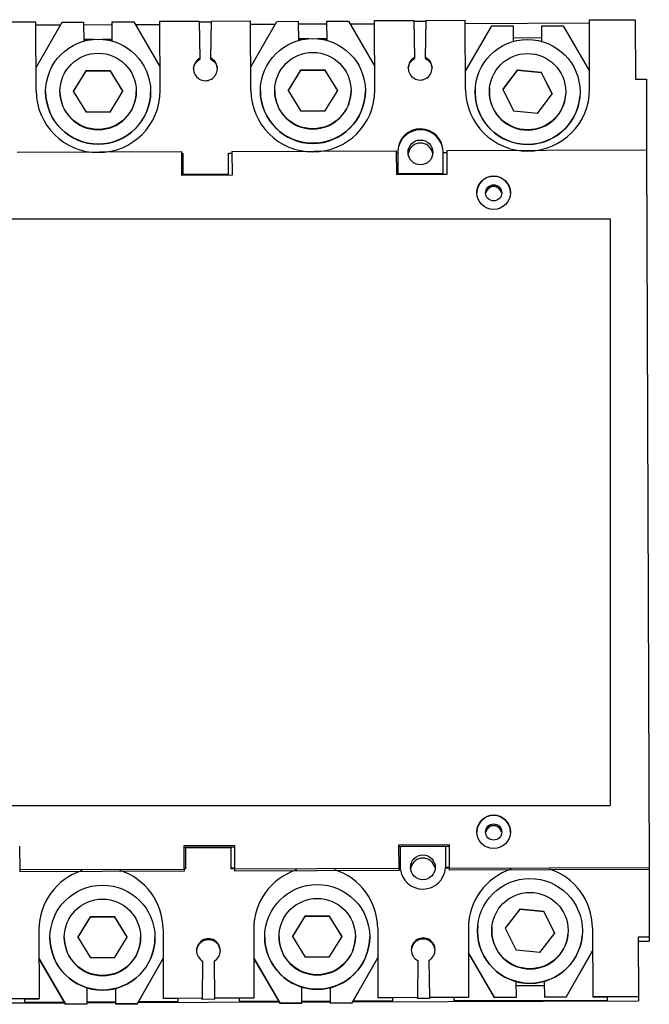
# Model space of a CAD drawing. Header units: millimetres. Extents: x 55 to 450, y 247 to 454.
# Tile 2 of 2: x 318 to 450, y 248 to 454. Entities that reach past the tile are written whole.
import ezdxf

# ---------------------------------------------------------------- set-up
doc = ezdxf.new("R2010")
doc.units = ezdxf.units.MM
doc.header["$LTSCALE"] = 45.890032
doc.layers.get('0').update_dxf_attribs({"linetype": 'CONTINUOUS'})

msp = doc.modelspace()

# ---------------------------------------------------------------- linework, layer by layer
at = {"color": 7, "linetype": 'Continuous'}
for p, q in [((313.36, 453.89), (321.53, 453.91)), ((321.58, 439.42), (321.53, 453.91)), ((321.54, 453.26), (326.71, 453.27)), ((321.57, 444.29), (327.03, 453.83)), ((327.03, 453.83), (331.53, 453.84)), ((331.53, 453.84), (331.55, 449.75)), ((331.53, 453.29), (337.53, 453.31)), ((337.53, 453.86), (342.03, 453.88)), ((337.55, 449.77), (337.53, 453.86)), ((342.03, 453.88), (347.57, 444.37)), ((342.35, 453.33), (347.54, 453.34)), ((347.53, 454), (355.76, 454.03)), ((347.58, 439.46), (347.53, 454)), ((355.76, 454.03), (355.89, 446.24)), ((358.31, 453.82), (355.76, 453.81)), ((358.23, 446.25), (358.31, 454.04)), ((358.31, 454.04), (366.53, 454.07)), ((366.58, 439.57), (366.53, 454.07)), ((366.54, 453.41), (371.71, 453.43)), ((366.57, 444.44), (372.03, 453.98)), ((372.03, 453.98), (376.53, 454)), ((376.53, 454), (376.55, 449.91)), ((376.53, 453.44), (382.53, 453.46)), ((382.53, 454.02), (387.03, 454.03)), ((382.55, 449.92), (382.53, 454.02)), ((387.03, 454.03), (392.57, 444.52)), ((387.35, 453.48), (392.54, 453.5)), ((392.53, 454.16), (400.76, 454.19)), ((392.58, 439.61), (392.53, 454.16)), ((400.76, 454.19), (400.9, 446.4)), ((403.31, 453.97), (400.76, 453.96)), ((403.22, 446.41), (403.31, 454.19)), ((403.31, 454.19), (411.53, 454.22)), ((411.58, 439.72), (411.53, 454.22)), ((411.54, 453.56), (437.53, 453.65)), ((411.57, 443.51), (417.07, 453.06)), ((417.07, 453.06), (421.57, 453.06)), ((421.57, 453.06), (421.58, 449.72)), ((427.57, 453.06), (432.07, 453.06)), ((427.58, 449.66), (427.57, 453.06)), ((432.07, 453.06), (437.57, 443.56)), ((437.53, 454.31), (447.13, 454.34)), ((437.58, 439.77), (437.53, 454.31)), ((447.13, 454.34), (447.18, 441.84)), ((378.69, 450.35), (376.54, 450.34)), ((376.54, 450.31), (378.53, 450.32)), ((382.54, 450.36), (380.45, 450.36)), ((380.59, 450.33), (382.54, 450.33)), ((427.57, 450.52), (421.57, 450.5)), ((333.69, 450.2), (331.54, 450.19)), ((331.54, 450.16), (333.53, 450.17)), ((337.54, 450.21), (335.45, 450.2)), ((335.6, 450.17), (337.54, 450.18)), ((355.89, 446.24), (355.89, 446.02)), ((358.23, 446.03), (358.23, 446.25)), ((400.9, 446.4), (400.9, 446.18)), ((403.22, 446.19), (403.22, 446.41)), ((399.57, 444.19), (399.57, 444.18)), ((404.57, 444.19), (404.57, 444.2)), ((332.08, 443.67), (329.38, 439.32)), ((329.4, 439.29), (332.08, 443.62)), ((332.08, 443.62), (332.08, 443.67)), ((332.08, 443.67), (337.08, 443.67)), ((332.08, 443.62), (337.08, 443.62)), ((337.08, 443.62), (337.08, 443.67)), ((339.78, 439.32), (337.08, 443.67)), ((337.08, 443.62), (339.76, 439.29)), ((354.57, 444.04), (354.57, 444.03)), ((359.57, 444.04), (359.57, 444.04)), ((377.08, 443.82), (374.38, 439.47)), ((374.4, 439.45), (377.08, 443.77)), ((377.08, 443.82), (382.08, 443.82)), ((377.08, 443.77), (377.08, 443.82)), ((377.08, 443.77), (382.08, 443.77)), ((382.08, 443.77), (382.08, 443.82)), ((384.78, 439.47), (382.08, 443.82)), ((382.08, 443.77), (384.76, 439.45)), ((422.48, 443.8), (419.4, 439.71)), ((419.42, 439.67), (422.48, 443.75)), ((422.48, 443.8), (427.46, 443.35)), ((422.48, 443.75), (422.48, 443.8)), ((422.48, 443.75), (427.46, 443.3)), ((427.46, 443.3), (427.46, 443.35)), ((429.76, 438.78), (427.46, 443.35)), ((427.46, 443.3), (429.75, 438.76)), ((447.18, 441.84), (449.48, 441.85)), ((449.48, 441.85), (449.53, 427.02)), ((329.38, 439.32), (332.08, 434.97)), ((337.08, 434.97), (339.78, 439.32)), ((374.38, 439.47), (377.08, 435.12)), ((382.08, 435.12), (384.78, 439.47)), ((419.4, 439.71), (421.71, 435.13)), ((426.69, 434.69), (429.76, 438.78)), ((432.55, 438.53), (432.55, 438.47)), ((337.08, 434.97), (332.08, 434.97)), ((382.08, 435.12), (377.08, 435.12)), ((426.69, 434.69), (421.71, 435.13)), ((317.63, 426.57), (352.13, 426.69)), ((352.15, 421.69), (352.13, 426.69)), ((352.13, 426.3), (352.39, 426.3)), ((352.4, 421.9), (352.39, 426.3)), ((361.89, 426.33), (362.63, 426.33)), ((361.9, 421.93), (361.89, 426.33)), ((362.63, 426.72), (397.13, 426.84)), ((362.63, 426.72), (362.65, 421.72)), ((397.15, 421.85), (397.13, 426.84)), ((397.13, 426.45), (397.38, 426.45)), ((397.38, 426.67), (397.39, 422.05)), ((406.89, 422.08), (406.88, 426.71)), ((406.88, 426.48), (407.63, 426.49)), ((407.63, 426.88), (449.53, 427.02)), ((407.63, 426.88), (407.65, 421.87)), ((449.53, 427.02), (450.04, 276.43)), ((362.64, 421.72), (352.14, 421.69)), ((361.9, 421.93), (352.4, 421.9)), ((407.64, 421.88), (397.14, 421.84)), ((397.39, 422.05), (406.89, 422.08)), ((63.22, 412.56), (441.92, 412.56)), ((441.92, 412.56), (441.92, 289.5)), ((63.22, 289.5), (441.92, 289.5)), ((318.13, 280.97), (318.14, 275.97)), ((352.63, 281.09), (363.13, 281.13)), ((352.64, 276.09), (352.63, 281.1)), ((363.13, 281.12), (363.14, 276.13)), ((397.63, 281.25), (408.13, 281.28)), ((397.64, 276.25), (397.63, 281.25)), ((408.13, 281.28), (408.14, 276.28)), ((363.13, 280.74), (352.63, 280.7)), ((352.89, 280.7), (352.9, 276.18)), ((362.39, 280.61), (352.89, 280.58)), ((362.39, 280.74), (362.4, 276.21)), ((408.13, 280.89), (397.63, 280.86)), ((397.88, 280.86), (397.89, 276.33)), ((407.38, 280.89), (407.39, 276.36)), ((352.64, 276.09), (318.14, 275.97)), ((318.14, 275.97), (318.14, 275.59)), ((352.64, 275.7), (318.14, 275.59)), ((352.9, 276.3), (352.64, 276.3)), ((352.9, 276.18), (352.64, 276.18)), ((352.64, 276.09), (352.64, 275.7)), ((363.14, 276.34), (362.4, 276.34)), ((363.14, 276.21), (362.4, 276.21)), ((397.64, 276.25), (363.14, 276.13)), ((363.14, 276.13), (363.14, 275.74)), ((397.64, 275.86), (363.14, 275.74)), ((397.89, 276.46), (397.64, 276.46)), ((397.89, 276.33), (397.64, 276.33)), ((397.64, 276.25), (397.64, 275.86)), ((400.11, 276.46), (400.11, 276.47)), ((405.17, 276.49), (405.17, 276.47)), ((408.14, 276.49), (407.39, 276.49)), ((408.14, 276.37), (407.39, 276.36)), ((450.04, 276.43), (408.14, 276.28)), ((408.14, 276.28), (408.14, 275.89)), ((450.04, 276.04), (408.14, 275.89)), ((450.04, 276.43), (450.04, 276.04)), ((450.04, 276.04), (450.09, 261.86)), ((423.02, 267.82), (419.91, 263.76)), ((419.92, 263.73), (423.02, 267.77)), ((423.02, 267.82), (428, 267.33)), ((423.02, 267.77), (423.02, 267.82)), ((423.02, 267.77), (428, 267.28)), ((430.26, 262.74), (428, 267.33)), ((428, 267.28), (428, 267.33)), ((428, 267.28), (430.24, 262.72)), ((332.99, 266.19), (330.29, 261.84)), ((330.3, 261.82), (332.99, 266.14)), ((332.99, 266.19), (337.99, 266.19)), ((332.99, 266.14), (332.99, 266.19)), ((332.99, 266.14), (337.99, 266.14)), ((340.69, 261.84), (337.99, 266.19)), ((337.99, 266.14), (337.99, 266.19)), ((337.99, 266.14), (340.67, 261.82)), ((377.99, 266.35), (375.29, 262)), ((375.3, 261.97), (377.99, 266.3)), ((377.99, 266.35), (382.99, 266.35)), ((377.99, 266.3), (377.99, 266.35)), ((377.99, 266.3), (382.99, 266.3)), ((385.69, 262), (382.99, 266.35)), ((382.99, 266.3), (382.99, 266.35)), ((382.99, 266.3), (385.67, 261.97)), ((322.18, 263.47), (322.23, 248.92)), ((348.18, 263.51), (348.23, 249.01)), ((367.18, 263.62), (367.23, 249.08)), ((393.18, 263.67), (393.23, 249.17)), ((412.18, 263.77), (412.23, 249.23)), ((419.91, 263.76), (422.17, 259.17)), ((427.15, 258.68), (430.26, 262.74)), ((433.04, 262.47), (433.04, 262.4)), ((438.18, 263.82), (438.23, 249.32)), ((330.29, 261.84), (332.99, 257.5)), ((337.99, 257.5), (340.69, 261.84)), ((375.29, 262), (377.99, 257.65)), ((382.99, 257.65), (385.69, 262)), ((450.09, 261.86), (447.79, 261.85)), ((447.79, 261.85), (447.83, 249.35)), ((447.79, 261.02), (450.09, 261.03)), ((450.09, 261.86), (450.09, 261.03)), ((355.2, 259.04), (355.2, 259.04)), ((360.2, 259.04), (360.2, 259.05)), ((400.2, 259.2), (400.2, 259.19)), ((405.2, 259.2), (405.2, 259.21)), ((417.67, 249.22), (412.2, 258.56)), ((412.2, 258.51), (417.67, 249.17)), ((427.15, 258.68), (422.17, 259.17)), ((438.2, 259.03), (432.67, 249.32)), ((432.67, 249.26), (438.2, 258.98)), ((327.74, 247.84), (322.2, 257.34)), ((322.2, 257.29), (327.74, 247.78)), ((337.99, 257.5), (332.99, 257.5)), ((348.2, 257.44), (342.73, 247.89)), ((342.73, 247.83), (348.2, 257.38)), ((356.48, 256.86), (356.39, 249.04)), ((359.07, 249.05), (358.94, 256.87)), ((372.73, 247.99), (367.2, 257.49)), ((367.2, 257.44), (372.73, 247.94)), ((382.99, 257.65), (377.99, 257.65)), ((393.2, 257.59), (387.73, 248.04)), ((387.73, 247.99), (393.2, 257.54)), ((401.58, 256.96), (401.49, 249.19)), ((404.07, 249.2), (403.93, 257.02)), ((422.15, 252.67), (422.17, 249.25)), ((428.17, 249.29), (428.15, 252.66)), ((332.22, 251.31), (332.24, 247.8)), ((338.22, 251.2), (338.24, 247.82)), ((377.22, 251.46), (377.23, 247.95)), ((383.22, 251.35), (383.23, 247.97)), ((422.15, 251.71), (428.15, 251.73)), ((267.63, 247.92), (327.54, 248.12)), ((322.23, 248.92), (314.07, 248.9)), ((322.23, 248.89), (319.13, 248.88)), ((319.13, 248.88), (319.13, 248.25)), ((319.13, 248.25), (327.44, 248.28)), ((332.23, 248.3), (338.23, 248.32)), ((332.23, 248.14), (338.23, 248.16)), ((342.73, 247.89), (338.24, 247.87)), ((342.73, 247.89), (342.73, 247.83)), ((342.93, 248.17), (372.54, 248.28)), ((343.02, 248.34), (351.33, 248.36)), ((356.39, 249.04), (348.23, 249.01)), ((351.33, 248.99), (348.23, 248.98)), ((351.33, 248.36), (351.33, 248.99)), ((356.39, 248.82), (356.39, 249.04)), ((359.07, 248.83), (356.39, 248.82)), ((367.23, 249.08), (359.07, 249.05)), ((359.07, 248.83), (359.07, 249.05)), ((367.23, 249.05), (364.13, 249.04)), ((364.13, 249.04), (364.13, 248.41)), ((364.13, 248.41), (372.44, 248.44)), ((377.23, 248.01), (372.73, 247.99)), ((372.73, 247.99), (372.73, 247.94)), ((377.23, 247.95), (372.73, 247.94)), ((377.23, 248.45), (383.23, 248.47)), ((377.23, 248.29), (383.23, 248.31)), ((387.73, 248.04), (383.23, 248.03)), ((387.73, 247.99), (383.23, 247.97)), ((387.73, 248.04), (387.73, 247.99)), ((387.93, 248.33), (447.83, 248.53)), ((388.02, 248.49), (396.33, 248.52)), ((401.49, 249.19), (393.23, 249.17)), ((396.33, 249.15), (393.23, 249.14)), ((396.33, 248.52), (396.33, 249.15)), ((401.49, 248.97), (401.49, 249.19)), ((404.07, 248.98), (401.49, 248.97)), ((412.23, 249.23), (404.07, 249.2)), ((404.07, 248.98), (404.07, 249.2)), ((412.23, 249.2), (409.13, 249.19)), ((409.13, 249.19), (409.13, 248.56)), ((409.13, 248.56), (441.33, 248.67)), ((422.17, 249.25), (417.67, 249.22)), ((417.67, 249.22), (417.67, 249.17)), ((422.17, 249.2), (417.67, 249.17)), ((422.17, 249.25), (422.17, 249.2)), ((432.67, 249.32), (428.17, 249.29)), ((428.17, 249.29), (428.17, 249.23)), ((432.67, 249.26), (428.17, 249.23)), ((432.67, 249.32), (432.67, 249.26)), ((447.83, 249.35), (438.23, 249.32)), ((441.33, 249.3), (438.23, 249.29)), ((441.33, 248.67), (441.33, 249.3)), ((447.83, 249.35), (447.83, 248.53)), ((332.24, 247.85), (327.74, 247.84)), ((327.74, 247.84), (327.74, 247.78)), ((332.24, 247.8), (327.74, 247.78)), ((342.73, 247.83), (338.24, 247.82))]:
    msp.add_line(p, q, dxfattribs=at)
for centre, radius in [((379.58, 439.41), 11), ((334.58, 439.25), 11), ((424.58, 439.18), 11), ((334.58, 439.32), 8), ((379.58, 439.47), 8), ((424.58, 439.24), 8), ((402.13, 426.5), 2.6), ((417.47, 418.05), 3.5), ((417.47, 418.02), 1.7), ((417.47, 283.95), 3.5), ((417.47, 283.93), 1.7), ((402.64, 276.51), 2.6), ((335.49, 261.78), 11), ((380.49, 261.93), 11), ((425.08, 263.18), 11), ((425.08, 263.25), 8), ((335.49, 261.85), 8), ((380.49, 262), 8)]:
    msp.add_circle(centre, radius, dxfattribs=at)
for centre, radius, start, end in [((402.07, 444.19), 2.5, 180.199, 297.883), ((357.07, 444.04), 2.5, 180.199, 298.0125), ((424.58, 439.16), 11, 174.9013, 354.8967), ((334.58, 439.46), 13, 180.198, 359.9976), ((334.58, 439.24), 11, 180.0023, 359.9977), ((334.58, 439.25), 8, 180.0024, 359.9976), ((379.58, 439.61), 13, 180.198, 359.9976), ((379.58, 439.39), 11, 180.0023, 359.9977), ((379.58, 439.41), 8, 180.0024, 359.9976), ((424.58, 439.77), 13, 180.198, 359.9976), ((424.58, 439.18), 8, 174.9013, 354.8967), ((402.13, 426.69), 4.75, 0.1989, 178.6487), ((402.13, 426.5), 4.75, 2.4045, 176.4252), ((402.13, 425.87), 2.6, 13.5308, 166.8162), ((402.08, 426.69), 4.7, 178.6349, 180.1948), ((402.15, 425.87), 2.62, 166.8459, 172.8547), ((402.11, 425.87), 2.62, 7.3853, 13.5016), ((417.47, 418.02), 3.5, 0.0033, 179.9967), ((417.47, 417.66), 1.7, 11.4252, 168.5581), ((417.47, 417.62), 1.7, 12.8086, 167.1735), ((417.47, 417.66), 1.7, 89.9949, 99.8827), ((417.47, 417.66), 1.7, 80.1208, 90.0018), ((417.48, 417.65), 1.71, 124.1936, 139.717), ((417.46, 417.65), 1.71, 40.2826, 55.8045), ((417.47, 283.93), 3.5, 0.0033, 179.9967), ((417.47, 283.57), 1.7, 11.4252, 168.5581), ((417.47, 283.52), 1.7, 12.8086, 167.1735), ((417.47, 283.56), 1.7, 89.9949, 99.8827), ((417.47, 283.56), 1.7, 80.1208, 90.0018), ((417.48, 283.56), 1.71, 124.1936, 139.717), ((417.46, 283.56), 1.71, 40.2826, 55.8045), ((402.64, 275.86), 2.6, 13.5409, 166.8504), ((335.18, 263.47), 13, 108.0262, 179.9987), ((335.18, 263.47), 13, 0.1969, 72.294), ((380.18, 263.62), 13, 108.0262, 179.9987), ((380.18, 263.62), 13, 0.1969, 72.294), ((402.63, 276.7), 4.75, 182.8752, 184.3915), ((402.65, 276.7), 4.76, 184.391, 184.9715), ((402.64, 276.7), 4.75, 184.9512, 356.0222), ((402.64, 275.88), 2.6, 166.8533, 169.2899), ((402.64, 275.88), 2.6, 10.9319, 13.538), ((402.64, 276.7), 4.75, 356.0003, 357.5179), ((425.18, 263.77), 13, 108.0262, 179.9987), ((425.18, 263.77), 13, 0.1969, 72.294), ((425.08, 263.17), 11, 174.3776, 354.3759), ((425.08, 263.19), 8, 174.3795, 354.3749), ((335.49, 261.76), 11, 180.0008, 359.9991), ((335.49, 261.78), 8, 180.0024, 359.9976), ((357.7, 258.82), 2.5, 4.6298, 175.3657), ((357.7, 259.04), 2.5, 0.1991, 119.7004), ((380.49, 261.92), 11, 180.0008, 359.9991), ((380.49, 261.93), 8, 180.0024, 359.9976), ((402.7, 258.98), 2.5, 4.6298, 175.3657), ((402.7, 259.2), 2.5, 0.1991, 119.5539)]:
    msp.add_arc(centre, radius, start, end, dxfattribs=at)
for points, knots in [([(355.89, 446.24), (355.5, 446.03), (354.81, 445.39), (354.57, 444.48), (354.57, 444.04)], [0, 0, 0, 0, 0.5, 1, 1, 1, 1]), ([(359.57, 444.04), (359.57, 444.49), (359.31, 445.4), (358.62, 446.04), (358.23, 446.25)], [0, 0, 0, 0, 0.499996, 1, 1, 1, 1]), ([(400.9, 446.4), (400.5, 446.19), (399.82, 445.55), (399.57, 444.64), (399.57, 444.19)], [0, 0, 0, 0, 0.5, 1, 1, 1, 1]), ([(399.58, 444.18), (399.61, 444.59), (399.89, 445.41), (400.53, 445.98), (400.9, 446.18)], [0, 0, 0, 0, 0.500042, 1, 1, 1, 1]), ([(404.57, 444.2), (404.57, 444.65), (404.31, 445.56), (403.62, 446.2), (403.22, 446.41)], [0, 0, 0, 0, 0.499996, 1, 1, 1, 1]), ([(403.22, 446.19), (403.59, 445.99), (404.24, 445.41), (404.52, 444.59), (404.56, 444.18)], [0, 0, 0, 0, 0.499958, 1, 1, 1, 1]), ([(354.58, 444.02), (354.61, 444.43), (354.89, 445.25), (355.53, 445.83), (355.89, 446.02)], [0, 0, 0, 0, 0.500042, 1, 1, 1, 1]), ([(358.23, 446.03), (358.59, 445.84), (359.24, 445.26), (359.52, 444.44), (359.56, 444.02)], [0, 0, 0, 0, 0.499958, 1, 1, 1, 1]), ([(403.24, 441.98), (403.63, 442.19), (404.32, 442.83), (404.57, 443.74), (404.57, 444.19)], [0, 0, 0, 0, 0.5, 1, 1, 1, 1]), ([(358.24, 441.83), (358.63, 442.04), (359.32, 442.68), (359.57, 443.59), (359.57, 444.04)], [0, 0, 0, 0, 0.5, 1, 1, 1, 1]), ([(356.46, 261.22), (356.08, 261), (355.43, 260.36), (355.2, 259.48), (355.2, 259.04)], [0, 0, 0, 0, 0.5, 1, 1, 1, 1]), ([(401.47, 261.37), (401.09, 261.16), (400.43, 260.52), (400.2, 259.63), (400.2, 259.2)], [0, 0, 0, 0, 0.5, 1, 1, 1, 1]), ([(355.2, 259.04), (355.2, 258.6), (355.44, 257.72), (356.1, 257.08), (356.48, 256.86)], [0, 0, 0, 0, 0.499996, 1, 1, 1, 1]), ([(358.94, 256.87), (359.31, 257.09), (359.97, 257.73), (360.2, 258.61), (360.2, 259.04)], [0, 0, 0, 0, 0.5, 1, 1, 1, 1]), ([(400.2, 259.19), (400.2, 258.74), (400.46, 257.81), (401.17, 257.17), (401.58, 256.96)], [0, 0, 0, 0, 0.499996, 1, 1, 1, 1]), ([(403.93, 257.02), (404.31, 257.24), (404.96, 257.88), (405.2, 258.76), (405.2, 259.2)], [0, 0, 0, 0, 0.5, 1, 1, 1, 1])]:
    msp.add_open_spline(points, degree=3, knots=knots, dxfattribs=at)
for points in [[(417.18, 419.33), (416.94, 419.29), (416.71, 419.2), (416.51, 419.07)], [(418.42, 419.07), (418.22, 419.2), (417.99, 419.29), (417.76, 419.33)], [(416.17, 418.76), (415.99, 418.54), (415.86, 418.27), (415.8, 418)], [(419.13, 418), (419.08, 418.27), (418.95, 418.54), (418.77, 418.76)], [(417.18, 285.24), (416.94, 285.2), (416.71, 285.11), (416.51, 284.97)], [(418.42, 284.97), (418.22, 285.11), (417.99, 285.2), (417.76, 285.24)], [(416.17, 284.66), (415.99, 284.45), (415.86, 284.18), (415.8, 283.9)], [(419.13, 283.9), (419.08, 284.18), (418.95, 284.45), (418.77, 284.66)]]:
    msp.add_open_spline(points, degree=3, dxfattribs=at)

doc.saveas('drawing.dxf')
